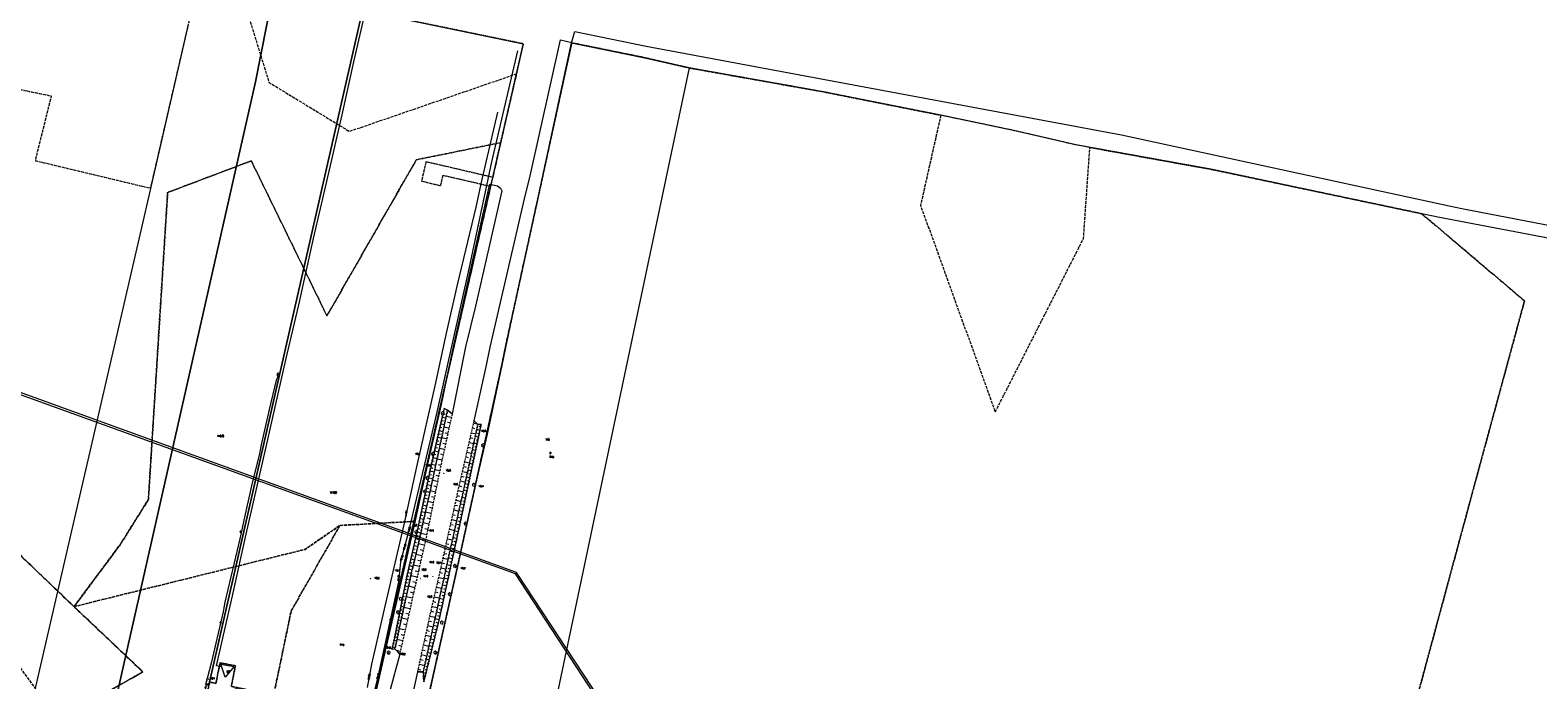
# Model space of a CAD drawing. Header units: metres. Extents: x 6434458 to 6462360, y 5631591 to 5655284.
# Tile 26 of 34: x 6443435 to 6444198, y 5639235 to 5639563. Entities that reach past the tile are written whole.
import ezdxf
from ezdxf.enums import TextEntityAlignment as Align

# ---------------------------------------------------------------- set-up
doc = ezdxf.new("R2010")
doc.units = ezdxf.units.M
doc.set_wipeout_variables(frame=1)
for name, pattern in [('L_0_02', [0]), ('L_0_03', [1, 0.5, -0.5]), ('L_0_04', [1.5, 1, -0.5]), ('L_0_06', [2, 1.5, -0.5])]:
    doc.linetypes.add(name, pattern=pattern)
doc.layers.get('0').update_dxf_attribs({"linetype": 'CONTINUOUS', "lineweight": 18})
for name, color, linetype, lineweight in [('EGB_DzialkaEwidencyjna', 7, 'L_0_02', 18), ('EGB_KonturKlasyfikacyjny', 96, 'L_0_06', 18), ('EGB_KonturUzytkuGruntowego', 96, 'L_0_03', 18), ('EGB_PunktGraniczny', 7, 'CONTINUOUS', 18), ('GES_PrzewodElektroenergetyczny', 1, 'CONTINUOUS', 18), ('GES_PrzewodTelekomunikacyjny', 30, 'CONTINUOUS', 18), ('GES_PrzewodWodociagowy', 5, 'CONTINUOUS', 18), ('GES_Rzedna', 7, 'CONTINUOUS', 18), ('GES_UrzadzeniaSiecTelekomunikacyjna', 7, 'CONTINUOUS', 18), ('KR_ObiektKarto', 7, 'CONTINUOUS', 18), ('OT_Komunikacja', 7, 'CONTINUOUS', 18), ('OT_Rzedna', 7, 'CONTINUOUS', 18), ('OT_Skarpa', 7, 'CONTINUOUS', 18), ('OT_ZagospodarowanieTerenu_P', 7, 'CONTINUOUS', 18)]:
    doc.layers.add(name, color=color, linetype=linetype, lineweight=lineweight)
doc.styles.get("Standard").update_dxf_attribs({"font": 'simplex.shx'})

# ---------------------------------------------------------------- blocks, each defined once
blk = doc.blocks.new('L_0_02_2')
at = {"color": 0}
blk.add_point((0, 0), dxfattribs=at)
blk = doc.blocks.new('L_0_02_1')
at = {"color": 0}
blk.add_point((0, 0), dxfattribs=at)
blk = doc.blocks.new('EGPG_N')
at = {"color": 0, "linetype": 'Continuous', "lineweight": 13}
blk.add_wipeout([(0, -0.5), (0.2, -0.4), (0.4, -0.2), (0.5, 0), (0.4, 0.2), (0.2, 0.4), (0, 0.5), (-0.2, 0.4), (-0.4, 0.2), (-0.5, 0), (-0.4, -0.2), (-0.2, -0.4)], dxfattribs=at)
at = {"linetype": 'Continuous', "lineweight": 13}
blk.add_hatch(color=0, dxfattribs=at).paths.add_polyline_path([(0, -0.1, 1), (0, 0.1, 1)])
at = {"color": 0, "linetype": 'Continuous', "lineweight": 13}
blk.add_circle((0, 0), 0.1, dxfattribs=at)
blk = doc.blocks.new('OTRN')
at = {"linetype": 'Continuous', "lineweight": 13}
blk.add_hatch(color=0, dxfattribs=at).paths.add_polyline_path([(0, -0.1, 1), (0, 0.1, 1)])
at = {"color": 0, "linetype": 'Continuous', "lineweight": 13}
blk.add_circle((0, 0), 0.0906, dxfattribs=at)
blk = doc.blocks.new('OTZL')
at = {"color": 0, "linetype": 'Continuous', "lineweight": 13}
blk.add_wipeout([(0, -1.5), (0.8, -1.3), (1.3, -0.8), (1.5, 0), (1.3, 0.8), (0.8, 1.3), (0, 1.5), (-0.8, 1.3), (-1.3, 0.8), (-1.5, 0), (-1.3, -0.8), (-0.8, -1.3)], dxfattribs=at)
at = {"linetype": 'Continuous', "lineweight": 18}
blk.add_hatch(color=0, dxfattribs=at).paths.add_polyline_path([(0, -0.1, 1), (0, 0.1, 1)])
at = {"color": 0, "linetype": 'Continuous', "lineweight": 18}
blk.add_circle((0, 0), 0.0721, dxfattribs=at)
for centre, radius, start, end in [((-0.8, 0.2), 0.7, 101.6336, 222.6141), ((0, 0.8), 0.68, 29.5388, 149.6209), ((0.8, 0.2), 0.7, 318.5035, 78.3664), ((-0.5, -0.6), 0.7, 175.1009, 291.5014), ((0.5, -0.7), 0.7, 249.444, 4.8991)]:
    blk.add_arc(centre, radius, start, end, dxfattribs=at)

msp = doc.modelspace()

# ---------------------------------------------------------------- linework, layer by layer
at = {"layer": 'EGB_DzialkaEwidencyjna', "linetype": 'CONTINUOUS', "lineweight": 18}
for p, q in [((6443549.42, 5639537.26), (6443557.87, 5639580.21)), ((6443557.87, 5639580.21), (6443549.42, 5639537.26)), ((6443603.59, 5639573.28), (6443526.25, 5639233.58)), ((6443526.25, 5639233.58), (6443603.59, 5639573.28)), ((6443603.59, 5639573.28), (6443684.92, 5639556.48)), ((6443492.55, 5639466.41), (6443515.53, 5639566.18)), ((6443709.38, 5639556.92), (6443710.92, 5639562.58)), ((6443710.92, 5639562.58), (6443747.1, 5639555.21)), ((6443684.92, 5639556.48), (6443607.21, 5639217.43)), ((6443694.12, 5639486.48), (6443709.38, 5639556.92)), ((6443745.61, 5639549.57), (6443709.38, 5639556.92)), ((6443709.38, 5639556.92), (6443745.61, 5639549.57)), ((6443747.1, 5639555.21), (6443987.5, 5639510.41)), ((6443768.85, 5639544.2), (6443745.61, 5639549.57)), ((6443745.61, 5639549.57), (6443768.85, 5639544.2)), ((6443768.85, 5639544.2), (6443695.61, 5639197.41)), ((6443836.58, 5639532.15), (6443768.85, 5639544.2)), ((6443443.53, 5639068.54), (6443549.42, 5639537.26)), ((6443549.42, 5639537.26), (6443443.53, 5639068.54)), ((6443896.09, 5639520.29), (6443836.58, 5639532.15)), ((6443933.6, 5639512.48), (6443896.09, 5639520.29)), ((6443964.46, 5639505.29), (6443933.6, 5639512.48)), ((6443987.5, 5639510.41), (6444153.28, 5639474.48)), ((6444033.62, 5639492.79), (6443964.46, 5639505.29)), ((6444091.35, 5639480.6), (6444033.62, 5639492.79)), ((6443675.84, 5639402.82), (6443694.12, 5639486.48)), ((6444139.41, 5639470.49), (6444091.35, 5639480.6)), ((6444148.29, 5639468.56), (6444139.41, 5639470.49)), ((6444153.28, 5639474.48), (6444159.65, 5639473.2)), ((6444159.65, 5639473.2), (6444286.61, 5639448.54)), ((6443410.35, 5639109.44), (6443492.55, 5639466.41)), ((6444363.5, 5639427.88), (6444148.29, 5639468.56)), ((6443674.05, 5639393.81), (6443675.84, 5639402.82)), ((6443651.47, 5639291.23), (6443674.05, 5639393.81)), ((6443633.41, 5639210.28), (6443651.47, 5639291.23))]:
    msp.add_line(p, q, dxfattribs=at)
at = {"layer": 'EGB_KonturKlasyfikacyjny', "color": 82, "linetype": 'L_0_06', "lineweight": 18, "flags": 128}
for points in [[(6443155.76, 5639468.7), (6443158.57, 5639479.55), (6443166.75, 5639498.79), (6443212.99, 5639622.38), (6443251.23, 5639624.71), (6443322.18, 5639619.21), (6443396.17, 5639606.27), (6443381.94, 5639547.52), (6443342.83, 5639576.73), (6443330.91, 5639554.47), (6443308.06, 5639580.81), (6443278.03, 5639576.17), (6443294.56, 5639494.39), (6443316.45, 5639486.73), (6443355.33, 5639437.57), (6443358.21, 5639449.48), (6443418.16, 5639474.52), (6443374.39, 5639516.33), (6443381.07, 5639543.89), (6443423.1, 5639534.82), (6443446.14, 5639530.07), (6443437.97, 5639497.36), (6443496.46, 5639483.39), (6443515.53, 5639566.18), (6443520.56, 5639588.01), (6443541.91, 5639583.55), (6443556.25, 5639536.9), (6443596.94, 5639512.15), (6443681.42, 5639541.22), (6443673.45, 5639506.42), (6443630.79, 5639497.77), (6443585.59, 5639418.82), (6443547.32, 5639497.21), (6443505, 5639481.23), (6443495.26, 5639325.9), (6443480.98, 5639303.08), (6443457.64, 5639271.76), (6443449.52, 5639279.53), (6443413.83, 5639313.67), (6443395.17, 5639325.98), (6443345.01, 5639359.05), (6443333.47, 5639358.62), (6443308.27, 5639352.86), (6443285.58, 5639367.22), (6443268.79, 5639438.73), (6443250.65, 5639427.55), (6443247.67, 5639366.15), (6443209.51, 5639357.03), (6443188.27, 5639383.21), (6443136.74, 5639446.74)], [(6443651.47, 5639291.23), (6443674.05, 5639393.81), (6443675.84, 5639402.82), (6443694.12, 5639486.48), (6443709.38, 5639556.92), (6443745.61, 5639549.57), (6443768.85, 5639544.2), (6443836.58, 5639532.15), (6443896.09, 5639520.29), (6443885.86, 5639474.71), (6443923.67, 5639370.23), (6443968.31, 5639457.97), (6443971.5, 5639504.02), (6444033.62, 5639492.79), (6444091.35, 5639480.6), (6444139.41, 5639470.49), (6444191.36, 5639426.45), (6444166.46, 5639334.82), (6444103.72, 5639102.69), (6444050.84, 5639116.37), (6443950.09, 5639219.67), (6443876.24, 5639202.94), (6443819.5, 5639229.55), (6443759.25, 5639184.05), (6443695.61, 5639197.41), (6443686.99, 5639199.17), (6443633.41, 5639210.28)], [(6443480.98, 5639303.08), (6443495.26, 5639325.9), (6443505, 5639481.23), (6443547.32, 5639497.21), (6443585.59, 5639418.82), (6443630.79, 5639497.77), (6443673.45, 5639506.42), (6443669.43, 5639488.88), (6443635.68, 5639496.73), (6443633.4, 5639487.02), (6443643.12, 5639484.69), (6443644.34, 5639489.98), (6443668.4, 5639484.38), (6443629.54, 5639314.88), (6443592.19, 5639312.84), (6443574.53, 5639300.73), (6443457.64, 5639271.76)], [(6443247.67, 5639366.15), (6443250.65, 5639427.55), (6443268.79, 5639438.73), (6443285.58, 5639367.22), (6443308.27, 5639352.86), (6443333.47, 5639358.62), (6443345.01, 5639359.05), (6443395.17, 5639325.98), (6443413.83, 5639313.67), (6443449.52, 5639279.53), (6443457.64, 5639271.76), (6443492.5, 5639238.73), (6443455.26, 5639217.91), (6443477.91, 5639170.16), (6443487.74, 5639119.92), (6443441.35, 5639071.23), (6443425.94, 5639109.57), (6443455.27, 5639142.06), (6443438.21, 5639230.44), (6443388.1, 5639297.69), (6443383.15, 5639304.33), (6443305.89, 5639292.12), (6443277.73, 5639304.28), (6443263.89, 5639289.72), (6443248.66, 5639308.77), (6443209.51, 5639357.03)], [(6443492.5, 5639238.73), (6443457.64, 5639271.76), (6443574.53, 5639300.73), (6443592.19, 5639312.84), (6443567.48, 5639269.57), (6443558.67, 5639227.11), (6443537.23, 5639231.39), (6443539.31, 5639241.83), (6443531.47, 5639243.32), (6443529.4, 5639232.95), (6443526.25, 5639233.58), (6443524.41, 5639225.69), (6443513.41, 5639176.13), (6443499.2, 5639112.16), (6443487.74, 5639119.92), (6443477.91, 5639170.16), (6443455.26, 5639217.91)], [(6443567.48, 5639269.57), (6443592.19, 5639312.84), (6443629.54, 5639314.88), (6443607.21, 5639217.43), (6443577.73, 5639223.31), (6443558.67, 5639227.11)]]:
    msp.add_lwpolyline(points, close=True, dxfattribs=at)
at = {"layer": 'EGB_KonturUzytkuGruntowego', "color": 96, "linetype": 'L_0_03', "lineweight": 18, "flags": 128}
for points in [[(6442990.6, 5639609.39), (6443068.1, 5639513.35), (6443129.24, 5639437.58), (6443184.52, 5639369.07), (6443197.1, 5639353.62), (6443245.04, 5639294.72), (6443255.84, 5639281.58), (6443303.6, 5639223.58), (6443353.99, 5639161.22), (6443407.38, 5639095.61), (6443411.6, 5639090.32), (6443440.33, 5639054.34), (6443476.41, 5639010.08), (6443474.2, 5639004.68), (6443470.05, 5638994.67), (6443538.24, 5638915.85), (6443541.29, 5638930), (6443544.55, 5638943.98), (6443590.05, 5639139.14), (6443591.51, 5639145.8), (6443607.21, 5639217.43), (6443629.54, 5639314.88), (6443668.4, 5639484.38), (6443669.43, 5639488.88), (6443673.45, 5639506.42), (6443681.42, 5639541.22), (6443684.92, 5639556.48), (6443603.59, 5639573.28), (6443557.87, 5639580.21), (6443541.91, 5639583.55), (6443520.56, 5639588.01), (6443508.07, 5639590.26), (6443475.6, 5639596.1), (6443466.84, 5639597.72), (6443453.16, 5639600.15), (6443448.95, 5639600.9), (6443448.02, 5639597.56), (6443438.9, 5639599.1), (6443396.17, 5639606.27), (6443322.18, 5639619.21), (6443251.23, 5639624.71), (6443212.99, 5639622.38), (6443134.18, 5639617.57), (6443098.93, 5639615.42)], [(6443155.76, 5639468.7), (6443158.57, 5639479.55), (6443166.75, 5639498.79), (6443212.99, 5639622.38), (6443251.23, 5639624.71), (6443322.18, 5639619.21), (6443396.17, 5639606.27), (6443381.94, 5639547.52), (6443342.83, 5639576.73), (6443330.91, 5639554.47), (6443308.06, 5639580.81), (6443278.03, 5639576.17), (6443294.56, 5639494.39), (6443316.45, 5639486.73), (6443355.33, 5639437.57), (6443358.21, 5639449.48), (6443418.16, 5639474.52), (6443374.39, 5639516.33), (6443381.07, 5639543.89), (6443423.1, 5639534.82), (6443446.14, 5639530.07), (6443437.97, 5639497.36), (6443496.46, 5639483.39), (6443515.53, 5639566.18), (6443520.56, 5639588.01), (6443541.91, 5639583.55), (6443557.87, 5639580.21), (6443603.59, 5639573.28), (6443684.92, 5639556.48), (6443681.42, 5639541.22), (6443673.45, 5639506.42), (6443669.43, 5639488.88), (6443635.68, 5639496.73), (6443633.4, 5639487.02), (6443643.12, 5639484.69), (6443644.34, 5639489.98), (6443668.4, 5639484.38), (6443629.54, 5639314.88), (6443607.21, 5639217.43), (6443577.73, 5639223.31), (6443558.67, 5639227.11), (6443537.23, 5639231.39), (6443539.31, 5639241.83), (6443531.47, 5639243.32), (6443529.4, 5639232.95), (6443526.25, 5639233.58), (6443524.41, 5639225.69), (6443513.41, 5639176.13), (6443499.2, 5639112.16), (6443487.74, 5639119.92), (6443477.91, 5639170.16), (6443455.26, 5639217.91), (6443492.5, 5639238.73), (6443457.64, 5639271.76), (6443449.52, 5639279.53), (6443413.83, 5639313.67), (6443395.17, 5639325.98), (6443345.01, 5639359.05), (6443333.47, 5639358.62), (6443308.27, 5639352.86), (6443285.58, 5639367.22), (6443268.79, 5639438.73), (6443250.65, 5639427.55), (6443247.67, 5639366.15), (6443209.51, 5639357.03), (6443188.27, 5639383.21), (6443136.74, 5639446.74)], [(6443633.41, 5639210.28), (6443686.99, 5639199.17), (6443695.61, 5639197.41), (6443759.25, 5639184.05), (6443817.74, 5639171.24), (6443858.91, 5639161.11), (6443883.98, 5639157), (6443952.87, 5639141.2), (6444015.49, 5639125.51), (6444050.84, 5639116.37), (6444103.72, 5639102.69), (6444166.46, 5639334.82), (6444191.36, 5639426.45), (6444139.41, 5639470.49), (6444091.35, 5639480.6), (6444033.62, 5639492.79), (6443971.5, 5639504.02), (6443964.46, 5639505.29), (6443933.6, 5639512.48), (6443896.09, 5639520.29), (6443836.58, 5639532.15), (6443768.85, 5639544.2), (6443745.61, 5639549.57), (6443709.38, 5639556.92), (6443694.12, 5639486.48), (6443675.84, 5639402.82), (6443674.05, 5639393.81), (6443651.47, 5639291.23)], [(6443651.47, 5639291.23), (6443674.05, 5639393.81), (6443675.84, 5639402.82), (6443694.12, 5639486.48), (6443709.38, 5639556.92), (6443745.61, 5639549.57), (6443768.85, 5639544.2), (6443836.58, 5639532.15), (6443896.09, 5639520.29), (6443885.86, 5639474.71), (6443923.67, 5639370.23), (6443968.31, 5639457.97), (6443971.5, 5639504.02), (6444033.62, 5639492.79), (6444091.35, 5639480.6), (6444139.41, 5639470.49), (6444191.36, 5639426.45), (6444166.46, 5639334.82), (6444103.72, 5639102.69), (6444050.84, 5639116.37), (6443950.09, 5639219.67), (6443876.24, 5639202.94), (6443819.5, 5639229.55), (6443759.25, 5639184.05), (6443695.61, 5639197.41), (6443686.99, 5639199.17), (6443633.41, 5639210.28)], [(6443247.67, 5639366.15), (6443250.65, 5639427.55), (6443268.79, 5639438.73), (6443285.58, 5639367.22), (6443308.27, 5639352.86), (6443333.47, 5639358.62), (6443345.01, 5639359.05), (6443395.17, 5639325.98), (6443413.83, 5639313.67), (6443449.52, 5639279.53), (6443457.64, 5639271.76), (6443492.5, 5639238.73), (6443455.26, 5639217.91), (6443477.91, 5639170.16), (6443487.74, 5639119.92), (6443441.35, 5639071.23), (6443425.94, 5639109.57), (6443455.27, 5639142.06), (6443438.21, 5639230.44), (6443388.1, 5639297.69), (6443383.15, 5639304.33), (6443305.89, 5639292.12), (6443277.73, 5639304.28), (6443263.89, 5639289.72), (6443248.66, 5639308.77), (6443209.51, 5639357.03)], [(6443499.2, 5639112.16), (6443513.41, 5639176.13), (6443524.41, 5639225.69), (6443526.25, 5639233.58), (6443529.4, 5639232.95), (6443531.47, 5639243.32), (6443539.31, 5639241.83), (6443537.23, 5639231.39), (6443558.67, 5639227.11), (6443577.73, 5639223.31), (6443607.21, 5639217.43), (6443591.51, 5639145.8), (6443558.05, 5639154.98), (6443550.42, 5639157.8), (6443521, 5639035.09), (6443483.97, 5639043.58)]]:
    msp.add_lwpolyline(points, close=True, dxfattribs=at)
at = {"layer": 'EGB_PunktGraniczny'}
msp.add_point((6443651.47, 5639291.23), dxfattribs=at)
at = {"layer": 'GES_PrzewodElektroenergetyczny', "lineweight": 18}
for p, q in [((6443680.893, 5639288.277), (6443281.301, 5639432.943)), ((6443681.547, 5639289.103), (6443281.879, 5639433.797)), ((6443901.872, 5638951.626), (6443680.893, 5639288.277)), ((6443902.708, 5638952.174), (6443681.547, 5639289.103))]:
    msp.add_line(p, q, dxfattribs=at)
at = {"layer": 'GES_PrzewodElektroenergetyczny', "color": 1, "linetype": 'Continuous', "lineweight": 18, "flags": 128}
for points in [[(6443532.36, 5639241.39), (6443529.68, 5639241.85), (6443537.74, 5639277.18), (6443545.12, 5639309.9), (6443554.5, 5639351.13), (6443564.78, 5639396.56), (6443571.4, 5639424.4), (6443578.8, 5639458), (6443585.8, 5639488.3), (6443593.3, 5639520.5), (6443599.2, 5639547.3), (6443604.86, 5639572.11), (6443603.56, 5639573.15), (6443604.09, 5639573.07)], [(6443561.14, 5639389.81), (6443560.98, 5639389.81), (6443560.82, 5639389.78), (6443560.67, 5639389.7), (6443560.54, 5639389.6), (6443560.44, 5639389.47), (6443560.37, 5639389.32), (6443560.34, 5639389.16), (6443560.34, 5639388.99), (6443560.39, 5639388.84), (6443560.46, 5639388.69), (6443560.57, 5639388.57), (6443560.71, 5639388.47), (6443560.86, 5639388.41), (6443560.98, 5639388.39), (6443561.1, 5639388.39), (6443561.22, 5639388.43), (6443561.32, 5639388.49), (6443561.41, 5639388.58), (6443561.47, 5639388.69), (6443561.5, 5639388.81), (6443561.5, 5639388.93), (6443561.47, 5639389.05), (6443561.41, 5639389.15), (6443561.32, 5639389.24), (6443561.22, 5639389.31), (6443561.1, 5639389.34), (6443560.98, 5639389.35), (6443560.85, 5639389.38), (6443560.72, 5639389.37), (6443560.59, 5639389.33), (6443560.48, 5639389.25), (6443560.39, 5639389.15), (6443560.34, 5639389.02), (6443560.32, 5639388.89), (6443560.34, 5639388.76), (6443560.4, 5639388.63), (6443560.49, 5639388.53), (6443560.6, 5639388.46), (6443560.73, 5639388.42), (6443560.86, 5639388.41), (6443559.96, 5639386.36), (6443556.43, 5639371.54), (6443552.31, 5639353.6), (6443552.3, 5639353.61), (6443551.45, 5639349.29), (6443547.49, 5639332.84), (6443543.54, 5639315.46), (6443542.49, 5639310.53), (6443541.52, 5639306.06), (6443538.52, 5639293.26), (6443534, 5639274.07), (6443533.48, 5639271.2), (6443533.07, 5639269.22), (6443527.08, 5639243.25), (6443525, 5639235.37)], [(6443524.15, 5639229.26), (6443524.7, 5639232.2), (6443525.93, 5639231.99), (6443524.43, 5639232.83), (6443525, 5639235.37)]]:
    msp.add_lwpolyline(points, dxfattribs=at)
at = {"layer": 'GES_PrzewodTelekomunikacyjny', "color": 30, "linetype": 'Continuous', "lineweight": 18, "flags": 128}
msp.add_lwpolyline([(6443681.98, 5639552.89), (6443668.78, 5639496.72), (6443657.39, 5639442.62), (6443641.14, 5639370.09), (6443626.67, 5639309.06), (6443622.79, 5639294.48), (6443621.74, 5639284.37), (6443610.94, 5639234.67), (6443606.4, 5639216.83), (6443570.11, 5639224.91), (6443539.13, 5639230.19), (6443527.94, 5639197.56), (6443534.37, 5639195.99)], dxfattribs=at)
at = {"layer": 'GES_PrzewodWodociagowy', "color": 5, "linetype": 'Continuous', "lineweight": 18, "flags": 128}
msp.add_lwpolyline([(6443671.78, 5639521.89), (6443663.71, 5639487.11), (6443660.91, 5639473.74), (6443651.47, 5639434.59), (6443645.9, 5639410.1), (6443640.1, 5639383.37), (6443631.22, 5639343.97), (6443624.41, 5639313.31), (6443615.02, 5639272.72), (6443608.07, 5639242.6), (6443605.92, 5639230.91)], dxfattribs=at)
at = {"layer": 'GES_UrzadzeniaSiecTelekomunikacyjna', "color": 7, "linetype": 'Continuous', "lineweight": 18, "flags": 128}
msp.add_lwpolyline([(6443538.72, 5639241.43), (6443534.15, 5639236.13), (6443531.86, 5639242.74)], close=True, dxfattribs=at)
at = {"layer": 'KR_ObiektKarto', "linetype": 'Continuous', "lineweight": 18, "flags": 128}
for points in [[(6443643.181, 5639364.259), (6443645.028, 5639363.83)], [(6443643.577, 5639365.963), (6443644.486, 5639365.752)], [(6443643.972, 5639367.668), (6443645.764, 5639367.253)], [(6443644.367, 5639369.373), (6443645.249, 5639369.168)], [(6443648.495, 5639367.363), (6443645.909, 5639367.928)], [(6443647.908, 5639364.676), (6443646.619, 5639364.958)], [(6443659.762, 5639364.561), (6443661.561, 5639364.151)], [(6443641.205, 5639355.735), (6443642.196, 5639355.505)], [(6443641.6, 5639357.439), (6443643.555, 5639356.986)], [(6443641.995, 5639359.144), (6443642.959, 5639358.921)], [(6443642.391, 5639360.849), (6443644.291, 5639360.408)], [(6443642.786, 5639362.554), (6443643.723, 5639362.337)], [(6443646.146, 5639356.616), (6443643.596, 5639357.174)], [(6443647.321, 5639361.989), (6443644.752, 5639362.551)], [(6443646.734, 5639359.303), (6443645.454, 5639359.583)], [(6443658.095, 5639357.249), (6443659.226, 5639356.991)], [(6443658.651, 5639359.686), (6443660.883, 5639359.177)], [(6443659.206, 5639362.124), (6443660.308, 5639361.873)], [(6443662.263, 5639357.498), (6443660.599, 5639357.854)], [(6443661.897, 5639355.787), (6443661.064, 5639355.965)], [(6443662.996, 5639360.92), (6443661.335, 5639361.276)], [(6443662.63, 5639359.209), (6443661.798, 5639359.387)], [(6443663.363, 5639362.631), (6443662.533, 5639362.809)], [(6443639.624, 5639348.916), (6443640.669, 5639348.673)], [(6443640.019, 5639350.62), (6443642.083, 5639350.142)], [(6443640.414, 5639352.325), (6443641.433, 5639352.089)], [(6443640.81, 5639354.03), (6443642.819, 5639353.564)], [(6443644.972, 5639351.243), (6443642.439, 5639351.797)], [(6443644.385, 5639348.557), (6443643.123, 5639348.832)], [(6443645.559, 5639353.93), (6443644.288, 5639354.208)], [(6443656.428, 5639349.937), (6443658.78, 5639349.4)], [(6443656.983, 5639352.374), (6443658.145, 5639352.109)], [(6443657.539, 5639354.811), (6443659.832, 5639354.289)], [(6443660.797, 5639350.653), (6443659.127, 5639351.011)], [(6443660.431, 5639348.942), (6443659.595, 5639349.121)], [(6443661.53, 5639354.075), (6443659.863, 5639354.433)], [(6443661.164, 5639352.364), (6443660.329, 5639352.543)], [(6443637.704, 5639340.379), (6443639.884, 5639339.921)], [(6443638.064, 5639342.092), (6443639.158, 5639341.862)], [(6443638.438, 5639343.801), (6443640.61, 5639343.297)], [(6443638.833, 5639345.506), (6443639.906, 5639345.257)], [(6443639.229, 5639347.211), (6443641.347, 5639346.72)], [(6443642.638, 5639340.494), (6443640.117, 5639341.004)], [(6443643.797, 5639345.87), (6443641.282, 5639346.42)], [(6443643.21, 5639343.183), (6443641.957, 5639343.457)], [(6443654.205, 5639340.187), (6443656.674, 5639339.624)], [(6443654.76, 5639342.624), (6443655.981, 5639342.346)], [(6443655.316, 5639345.062), (6443657.728, 5639344.512)], [(6443655.872, 5639347.499), (6443657.063, 5639347.228)], [(6443658.598, 5639340.386), (6443656.918, 5639340.746)], [(6443659.331, 5639343.808), (6443657.654, 5639344.167)], [(6443658.964, 5639342.097), (6443658.125, 5639342.277)], [(6443660.064, 5639347.231), (6443658.39, 5639347.589)], [(6443659.697, 5639345.52), (6443658.86, 5639345.699)], [(6443636.264, 5639333.529), (6443638.412, 5639333.077)], [(6443636.624, 5639335.241), (6443637.702, 5639335.015)], [(6443636.984, 5639336.954), (6443639.148, 5639336.499)], [(6443637.344, 5639338.667), (6443638.43, 5639338.438)], [(6443641.547, 5639335.103), (6443638.96, 5639335.627)], [(6443641.001, 5639332.408), (6443639.691, 5639332.673)], [(6443642.092, 5639337.798), (6443640.816, 5639338.057)], [(6443652.538, 5639332.874), (6443653.791, 5639332.594)], [(6443653.093, 5639335.312), (6443655.585, 5639334.744)], [(6443653.649, 5639337.749), (6443654.889, 5639337.467)], [(6443657.132, 5639333.541), (6443655.4, 5639333.912)], [(6443657.865, 5639336.964), (6443656.162, 5639337.328)], [(6443657.498, 5639335.252), (6443656.64, 5639335.436)], [(6443658.231, 5639338.675), (6443657.387, 5639338.856)], [(6443634.464, 5639324.966), (6443635.491, 5639324.75)], [(6443634.824, 5639326.679), (6443636.9, 5639326.242)], [(6443635.184, 5639328.391), (6443636.233, 5639328.171)], [(6443635.544, 5639330.104), (6443637.664, 5639329.658)], [(6443635.904, 5639331.816), (6443636.974, 5639331.591)], [(6443640.455, 5639329.712), (6443637.797, 5639330.251)], [(6443639.909, 5639327.017), (6443638.553, 5639327.292)], [(6443650.9, 5639325.555), (6443653.411, 5639324.994)], [(6443651.446, 5639327.995), (6443652.701, 5639327.714)], [(6443651.992, 5639330.435), (6443654.499, 5639329.874)], [(6443655.666, 5639326.696), (6443653.876, 5639327.08)], [(6443655.299, 5639324.985), (6443654.397, 5639325.178)], [(6443656.399, 5639330.119), (6443654.638, 5639330.496)], [(6443656.032, 5639328.408), (6443655.145, 5639328.598)], [(6443656.765, 5639331.83), (6443655.892, 5639332.017)], [(6443633.024, 5639318.116), (6443634.007, 5639317.909)], [(6443633.384, 5639319.828), (6443635.371, 5639319.411)], [(6443633.744, 5639321.541), (6443634.749, 5639321.33)], [(6443634.104, 5639323.253), (6443636.135, 5639322.826)], [(6443638.272, 5639318.931), (6443635.394, 5639319.514)], [(6443639.363, 5639324.322), (6443636.595, 5639324.882)], [(6443638.817, 5639321.627), (6443637.406, 5639321.912)], [(6443649.263, 5639318.236), (6443650.521, 5639317.955)], [(6443649.809, 5639320.676), (6443652.322, 5639320.114)], [(6443650.355, 5639323.116), (6443651.611, 5639322.835)], [(6443654.2, 5639319.852), (6443652.352, 5639320.247)], [(6443653.833, 5639318.141), (6443652.902, 5639318.34)], [(6443654.933, 5639323.274), (6443653.114, 5639323.664)], [(6443654.566, 5639321.563), (6443653.65, 5639321.759)], [(6443631.565, 5639311.27), (6443632.509, 5639311.053)], [(6443631.945, 5639312.978), (6443633.842, 5639312.579)], [(6443632.305, 5639314.69), (6443633.264, 5639314.489)], [(6443632.665, 5639316.403), (6443634.607, 5639315.995)], [(6443637.18, 5639313.541), (6443634.193, 5639314.146)], [(6443636.634, 5639310.845), (6443635.113, 5639311.154)], [(6443637.726, 5639316.236), (6443636.26, 5639316.533)], [(6443647.626, 5639310.917), (6443650.146, 5639310.353)], [(6443648.172, 5639313.357), (6443649.431, 5639313.075)], [(6443648.717, 5639315.796), (6443651.234, 5639315.234)], [(6443652.001, 5639309.585), (6443650.066, 5639309.999)], [(6443652.734, 5639313.007), (6443650.828, 5639313.415)], [(6443652.367, 5639311.296), (6443651.407, 5639311.501)], [(6443653.467, 5639316.429), (6443651.59, 5639316.831)], [(6443653.1, 5639314.718), (6443652.155, 5639314.921)], [(6443629.606, 5639302.742), (6443631.541, 5639302.297)], [(6443629.998, 5639304.447), (6443630.961, 5639304.226)], [(6443630.39, 5639306.153), (6443632.306, 5639305.713)], [(6443630.782, 5639307.858), (6443631.735, 5639307.639)], [(6443631.174, 5639309.564), (6443633.07, 5639309.128)], [(6443634.842, 5639302.793), (6443631.804, 5639303.471)], [(6443636.042, 5639308.16), (6443633.005, 5639308.839)], [(6443635.442, 5639305.476), (6443633.923, 5639305.816)], [(6443645.989, 5639303.598), (6443647.251, 5639303.316)], [(6443646.535, 5639306.038), (6443649.057, 5639305.473)], [(6443647.08, 5639308.477), (6443648.341, 5639308.195)], [(6443650.517, 5639302.744), (6443648.544, 5639303.173)], [(6443651.262, 5639306.163), (6443649.306, 5639306.59)], [(6443650.89, 5639304.453), (6443649.907, 5639304.667)], [(6443651.634, 5639307.873), (6443650.66, 5639308.082)], [(6443628.038, 5639295.92), (6443629.955, 5639295.479)], [(6443628.43, 5639297.625), (6443629.402, 5639297.402)], [(6443628.822, 5639299.331), (6443630.777, 5639298.881)], [(6443629.214, 5639301.036), (6443630.187, 5639300.813)], [(6443633.642, 5639297.425), (6443630.603, 5639298.104)], [(6443633.043, 5639294.741), (6443631.493, 5639295.087)], [(6443634.242, 5639300.109), (6443632.723, 5639300.448)], [(6443644.352, 5639296.279), (6443646.88, 5639295.713)], [(6443644.897, 5639298.718), (6443646.161, 5639298.436)], [(6443645.443, 5639301.158), (6443647.969, 5639300.593)], [(6443649.027, 5639295.904), (6443647.02, 5639296.341)], [(6443648.655, 5639294.194), (6443647.647, 5639294.414)], [(6443649.772, 5639299.324), (6443647.782, 5639299.757)], [(6443649.4, 5639297.614), (6443648.4, 5639297.832)], [(6443650.145, 5639301.034), (6443649.154, 5639301.25)], [(6443626.09, 5639287.389), (6443627.016, 5639287.204)], [(6443626.47, 5639289.097), (6443628.307, 5639288.675)], [(6443626.862, 5639290.803), (6443627.779, 5639290.592)], [(6443627.254, 5639292.509), (6443629.116, 5639292.081)], [(6443627.646, 5639294.214), (6443628.591, 5639293.997)], [(6443631.23, 5639286.693), (6443628.031, 5639287.42)], [(6443632.443, 5639292.057), (6443629.285, 5639292.763)], [(6443631.84, 5639289.374), (6443630.234, 5639289.739)], [(6443642.682, 5639288.967), (6443643.968, 5639288.669)], [(6443643.245, 5639291.403), (6443645.794, 5639290.813)], [(6443643.806, 5639293.839), (6443645.071, 5639293.556)], [(6443647.537, 5639289.064), (6443645.505, 5639289.507)], [(6443647.165, 5639287.355), (6443646.146, 5639287.576)], [(6443648.282, 5639292.484), (6443646.26, 5639292.925)], [(6443647.91, 5639290.774), (6443646.896, 5639290.995)], [(6443624.718, 5639280.525), (6443625.579, 5639280.353)], [(6443625.061, 5639282.241), (6443626.815, 5639281.891)], [(6443625.404, 5639283.957), (6443626.298, 5639283.779)], [(6443625.747, 5639285.673), (6443627.567, 5639285.31)], [(6443630.011, 5639281.33), (6443626.85, 5639282.048)], [(6443630.62, 5639284.011), (6443629.03, 5639284.373)], [(6443640.427, 5639279.225), (6443641.763, 5639278.915)], [(6443640.991, 5639281.66), (6443643.638, 5639281.048)], [(6443641.554, 5639284.096), (6443642.866, 5639283.792)], [(6443642.118, 5639286.531), (6443644.716, 5639285.93)], [(6443645.302, 5639278.805), (6443643.242, 5639279.254)], [(6443646.047, 5639282.225), (6443643.997, 5639282.672)], [(6443645.674, 5639280.515), (6443644.647, 5639280.739)], [(6443646.792, 5639285.645), (6443644.751, 5639286.089)], [(6443646.42, 5639283.935), (6443645.397, 5639284.158)], [(6443623.004, 5639271.945), (6443624.559, 5639271.634)], [(6443623.347, 5639273.661), (6443624.141, 5639273.502)], [(6443623.69, 5639275.377), (6443625.311, 5639275.053)], [(6443624.033, 5639277.093), (6443624.86, 5639276.928)], [(6443624.376, 5639278.809), (6443626.063, 5639278.472)], [(6443628.791, 5639275.967), (6443625.668, 5639276.677)], [(6443628.182, 5639273.285), (6443626.629, 5639273.638)], [(6443629.401, 5639278.648), (6443627.83, 5639279.005)], [(6443638.782, 5639271.907), (6443641.489, 5639271.312)], [(6443639.319, 5639274.349), (6443640.674, 5639274.051)], [(6443639.863, 5639276.789), (6443642.561, 5639276.165)], [(6443643.812, 5639271.966), (6443641.734, 5639272.418)], [(6443644.557, 5639275.385), (6443642.488, 5639275.836)], [(6443644.184, 5639273.675), (6443643.148, 5639273.901)], [(6443644.929, 5639277.095), (6443643.897, 5639277.32)], [(6443621.632, 5639265.08), (6443623.055, 5639264.796)], [(6443621.975, 5639266.796), (6443622.703, 5639266.651)], [(6443622.318, 5639268.513), (6443623.807, 5639268.215)], [(6443622.661, 5639270.229), (6443623.422, 5639270.077)], [(6443626.353, 5639265.24), (6443623.305, 5639265.933)], [(6443627.572, 5639270.603), (6443624.486, 5639271.305)], [(6443626.962, 5639267.922), (6443625.429, 5639268.27)], [(6443637.17, 5639264.583), (6443638.522, 5639264.285)], [(6443637.707, 5639267.024), (6443640.412, 5639266.429)], [(6443638.245, 5639269.466), (6443639.598, 5639269.168)], [(6443642.305, 5639265.13), (6443640.237, 5639265.638)], [(6443643.067, 5639268.546), (6443640.979, 5639269.001)], [(6443642.694, 5639266.836), (6443641.648, 5639267.064)], [(6443643.439, 5639270.256), (6443642.398, 5639270.483)], [(6443619.918, 5639256.5), (6443620.58, 5639256.368)], [(6443620.261, 5639258.216), (6443621.604, 5639257.948)], [(6443620.604, 5639259.932), (6443621.284, 5639259.796)], [(6443620.947, 5639261.648), (6443622.325, 5639261.373)], [(6443621.29, 5639263.364), (6443621.987, 5639263.225)], [(6443625.133, 5639259.877), (6443622.152, 5639260.555)], [(6443624.524, 5639257.196), (6443623.055, 5639257.529)], [(6443625.743, 5639262.559), (6443624.231, 5639262.902)], [(6443635.558, 5639257.258), (6443638.256, 5639256.664)], [(6443636.096, 5639259.699), (6443637.445, 5639259.402)], [(6443636.633, 5639262.141), (6443639.334, 5639261.547)], [(6443640.635, 5639258.332), (6443638.728, 5639258.801)], [(6443640.217, 5639256.633), (6443639.284, 5639256.862)], [(6443641.47, 5639261.731), (6443639.482, 5639262.219)], [(6443641.052, 5639260.031), (6443640.079, 5639260.271)], [(6443641.888, 5639263.43), (6443640.874, 5639263.68)], [(6443618.744, 5639251.383), (6443620.153, 5639251.059)], [(6443619.136, 5639253.088), (6443619.825, 5639252.93)], [(6443619.528, 5639254.794), (6443620.874, 5639254.484)], [(6443622.695, 5639249.151), (6443620.736, 5639249.596)], [(6443623.914, 5639254.514), (6443621.019, 5639255.172)], [(6443623.304, 5639251.832), (6443621.878, 5639252.157)], [(6443633.947, 5639249.933), (6443635.293, 5639249.637)], [(6443634.484, 5639252.375), (6443637.179, 5639251.782)], [(6443635.021, 5639254.816), (6443636.369, 5639254.52)], [(6443638.965, 5639251.534), (6443637.219, 5639251.963)], [(6443638.547, 5639249.835), (6443637.694, 5639250.044)], [(6443639.8, 5639254.933), (6443637.973, 5639255.382)], [(6443639.382, 5639253.234), (6443638.489, 5639253.453)], [(6443632.335, 5639242.608), (6443635.023, 5639242.017)], [(6443632.872, 5639245.05), (6443634.217, 5639244.754)], [(6443633.409, 5639247.491), (6443636.101, 5639246.899)], [(6443636.459, 5639241.338), (6443634.955, 5639241.707)], [(6443637.294, 5639244.736), (6443635.71, 5639245.126)], [(6443636.877, 5639243.037), (6443636.104, 5639243.227)], [(6443638.129, 5639248.135), (6443636.464, 5639248.544)], [(6443637.712, 5639246.436), (6443636.899, 5639246.636)], [(6443631.798, 5639240.167), (6443633.141, 5639239.871)], [(6443635.624, 5639237.939), (6443634.349, 5639238.252)], [(6443635.206, 5639236.239), (6443634.824, 5639236.333)], [(6443636.042, 5639239.638), (6443635.31, 5639239.818)]]:
    msp.add_lwpolyline(points, dxfattribs=at)
at = {"layer": 'OT_Komunikacja', "color": 7, "linetype": 'Continuous', "lineweight": 18, "flags": 128}
msp.add_lwpolyline([(6443686.01, 5639480.14), (6443688.02, 5639488.05), (6443703.71, 5639558.39), (6443709.45, 5639557.09), (6443694.19, 5639487.17), (6443680.21, 5639423.75), (6443675.83, 5639402.8), (6443674.01, 5639393.92), (6443666.58, 5639359.06), (6443660.6, 5639332.96), (6443651.53, 5639291.41), (6443637.74, 5639230.49), (6443633.33, 5639210.32), (6443625.86, 5639212.68), (6443631.51, 5639238.86), (6443634.32, 5639238.83), (6443634.58, 5639233.69), (6443642.46, 5639265.76), (6443651.61, 5639307.76), (6443663.63, 5639363.88), (6443661.88, 5639363.81), (6443660.04, 5639365.78), (6443666.1, 5639392.97), (6443668.13, 5639402.92)], close=True, dxfattribs=at)
msp.add_lwpolyline([(6443607.73, 5639216.94), (6443618.65, 5639264.01), (6443624.68, 5639290.35), (6443629.83, 5639312.94), (6443636.53, 5639343.2), (6443643.46, 5639374.04), (6443649.59, 5639403.21), (6443667.68, 5639484.14), (6443668, 5639485.51), (6443671.86, 5639484.61), (6443673.41, 5639483.47), (6443674.03, 5639482.01), (6443660.66, 5639423.76), (6443655.75, 5639403.12), (6443648.91, 5639369.26), (6443646.6, 5639371.14), (6443644.96, 5639371.93), (6443638.28, 5639343.12), (6443631.8, 5639312.29), (6443626.17, 5639287.79), (6443619.9, 5639256.41), (6443618.49, 5639250.28), (6443620.01, 5639250.38), (6443622.39, 5639247.81), (6443617.25, 5639228.52)], dxfattribs=at)
at = {"layer": 'OT_Skarpa', "color": 7, "linetype": 'L_0_04', "lineweight": 18, "flags": 128}
for points in [[(6443637.98, 5639331.07), (6443630.6, 5639298.09), (6443628.57, 5639289.87), (6443622.84, 5639263.82), (6443620.01, 5639250.38), (6443618.49, 5639250.28), (6443619.9, 5639256.41), (6443626.17, 5639287.79), (6443631.8, 5639312.29), (6443638.28, 5639343.12), (6443644.96, 5639371.93), (6443646.6, 5639371.14)], [(6443646.6, 5639371.14), (6443648.91, 5639369.26), (6443642.84, 5639341.49), (6443636.56, 5639310.48), (6443632.05, 5639290.3), (6443622.39, 5639247.81), (6443620.01, 5639250.38), (6443622.84, 5639263.82), (6443628.57, 5639289.87), (6443630.6, 5639298.09), (6443637.98, 5639331.07)], [(6443656.76, 5639340.01), (6443646.4, 5639293.56), (6443634.32, 5639238.83), (6443631.51, 5639238.86), (6443639.72, 5639276.17), (6443643.71, 5639293.41), (6443652.55, 5639332.93), (6443660.04, 5639365.78), (6443661.88, 5639363.81)], [(6443634.32, 5639238.83), (6443646.4, 5639293.56), (6443656.76, 5639340.01), (6443661.88, 5639363.81), (6443663.63, 5639363.88), (6443651.61, 5639307.76), (6443642.46, 5639265.76), (6443634.58, 5639233.69)], [(6443510.52, 5639161.73), (6443502.26, 5639123.24), (6443494.12, 5639085.79), (6443480.46, 5639023.92), (6443476.7, 5639026.13), (6443483.53, 5639047.94), (6443492.31, 5639086.34), (6443500.4, 5639123.96), (6443508.85, 5639162.09), (6443517.08, 5639199.29), (6443525.09, 5639235.34), (6443526.35, 5639234.93), (6443525.95, 5639233.47), (6443518.61, 5639199.31)]]:
    msp.add_lwpolyline(points, close=True, dxfattribs=at)

# ---------------------------------------------------------------- block references
at = {"layer": 'EGB_DzialkaEwidencyjna', "color": 7, "linetype": 'Continuous', "xscale": 0.5, "yscale": 0.5, "zscale": 0.5}
for name, rotation in [('L_0_02_2', 77.59), ('L_0_02_1', 257.42), ('L_0_02_2', 257.42), ('L_0_02_1', 77.59)]:
    msp.add_blockref(name, (6443651.47, 5639291.23), dxfattribs=dict(at, rotation=rotation))
at = {"layer": 'OT_Rzedna', "linetype": 'Continuous', "xscale": 0.5, "yscale": 0.5, "zscale": 0.5}
for p in [(6443648.91, 5639369.26), (6443663.63, 5639363.88), (6443630.59, 5639348.04), (6443638.28, 5639343.12), (6443644.65, 5639339.22), (6443652.55, 5639332.93), (6443660.6, 5639332.96), (6443631.8, 5639312.29), (6443636.56, 5639310.48), (6443624.68, 5639290.35), (6443632.05, 5639290.3), (6443639.17, 5639286.92), (6443643.71, 5639293.41), (6443607.67, 5639285.94), (6443632.82, 5639286.03), (6443639.72, 5639276.17), (6443618.49, 5639250.28), (6443622.39, 5639247.81), (6443526.31, 5639234.92)]:
    msp.add_blockref('OTRN', p, dxfattribs=at)

# ---------------------------------------------------------------- texts
at = {"layer": 'EGB_DzialkaEwidencyjna', "color": 7, "lineweight": 20, "width": 0.66}
for s, p in [('110/6', (6443530.05, 5639357.267)), ('115', (6443696.07, 5639355.497))]:
    msp.add_text(s, height=1, dxfattribs=at).set_placement(p, align=Align.BOTTOM_LEFT)
msp.add_text('111/2', height=1, dxfattribs=at).set_placement((6443587.06, 5639329.95), align=Align.TOP_LEFT)
at = {"layer": 'EGB_KonturKlasyfikacyjny', "color": 82, "lineweight": 20, "width": 0.66}
for p in [(6443698.17, 5639348.01), (6443592.07, 5639253.03)]:
    msp.add_text('RIIIa', height=1, dxfattribs=at).set_placement(p, align=Align.TOP_LEFT)
at = {"layer": 'EGB_KonturUzytkuGruntowego', "color": 96, "lineweight": 20, "width": 0.66}
msp.add_text('R', height=1, dxfattribs=at).set_placement((6443698.17, 5639348.577), align=Align.BOTTOM_LEFT)
at = {"layer": 'GES_PrzewodElektroenergetyczny', "color": 1, "lineweight": 15, "width": 0.66}
msp.add_text('eN', height=0.75, rotation=77.8, dxfattribs=at).set_placement((6443542.424, 5639309.067), align=Align.BOTTOM_LEFT)
msp.add_text('eN', height=0.75, rotation=77, dxfattribs=at).set_placement((6443531.68, 5639263.18), align=Align.MIDDLE_LEFT)
at = {"layer": 'GES_PrzewodWodociagowy', "color": 5, "lineweight": 15, "width": 0.66}
msp.add_text('wo160', height=0.75, rotation=77.5, dxfattribs=at).set_placement((6443625.35, 5639317.55), align=Align.MIDDLE_LEFT)
at = {"layer": 'GES_Rzedna', "color": 7, "lineweight": 15, "width": 0.66}
for s, rotation, p in [('151.00', 72.4, (6443625.038, 5639300.444)), ('151.13', 72.2, (6443623.498, 5639294.784)), ('151.32', 83.8, (6443622.309, 5639284.693)), ('151.43', 73.1, (6443611.549, 5639235.007))]:
    msp.add_text(s, height=0.75, rotation=rotation, dxfattribs=at).set_placement(p, align=Align.BOTTOM_LEFT)
msp.add_text('151.28', height=0.75, rotation=79.6, dxfattribs=at).set_placement((6443606.64, 5639234.83), align=Align.MIDDLE_LEFT)
at = {"layer": 'GES_UrzadzeniaSiecTelekomunikacyjna', "color": 7, "lineweight": 25, "width": 0.66}
msp.add_text('WT', height=1.25, dxfattribs=at).set_placement((6443534.83, 5639239.45), align=Align.TOP_LEFT)
at = {"layer": 'OT_Rzedna', "color": 7, "lineweight": 15, "width": 0.66}
for s, p in [('152.0', (6443663.72, 5639360)), ('152.4', (6443630.3, 5639348.42)), ('152.2', (6443635.54, 5639342.72)), ('152.8', (6443645.81, 5639340.09)), ('152.6', (6443649.43, 5639333.06)), ('153.0', (6443637.24, 5639309.63)), ('153.0', (6443637.43, 5639293.64)), ('152.4', (6443640.81, 5639293.43)), ('152.6', (6443620.14, 5639289.46)), ('152.6', (6443633.5, 5639289.9)), ('153.0', (6443634.38, 5639286.56)), ('152.6', (6443609.75, 5639285.64)), ('152.8', (6443636.41, 5639276.24)), ('153.2', (6443622.86, 5639247.19)), ('152.4', (6443526.35, 5639234.94))]:
    msp.add_text(s, height=0.75, dxfattribs=at).set_placement(p, align=Align.BOTTOM_LEFT)

# ---------------------------------------------------------------- next in the draw order: block references
at = {"layer": 'EGB_PunktGraniczny', "linetype": 'Continuous', "xscale": 0.5, "yscale": 0.5, "zscale": 0.5}
msp.add_blockref('EGPG_N', (6443651.47, 5639291.23), dxfattribs=at)
at = {"layer": 'OT_ZagospodarowanieTerenu_P', "color": 96, "linetype": 'Continuous', "xscale": 0.5, "yscale": 0.5, "zscale": 0.5}
for p in [(6443644.18, 5639369.56), (6443639.25, 5639348.95), (6443664.56, 5639353.36), (6443636.43, 5639336.85), (6443659.88, 5639333.38), (6443635.2, 5639330.05), (6443630.77, 5639309.54), (6443655.75, 5639313.74), (6443622.81, 5639275.75), (6443647.66, 5639278.08), (6443621.56, 5639268.96), (6443643.69, 5639263.71), (6443616.84, 5639248.53), (6443640.43, 5639248.56)]:
    msp.add_blockref('OTZL', p, dxfattribs=at)

# ---------------------------------------------------------------- next in the draw order: block references
at = {"layer": 'OT_Rzedna', "linetype": 'Continuous', "xscale": 0.5, "yscale": 0.5, "zscale": 0.5}
msp.add_blockref('OTRN', (6443651.53, 5639291.41), dxfattribs=at)

# ---------------------------------------------------------------- next in the draw order: texts
at = {"layer": 'GES_PrzewodTelekomunikacyjny', "color": 30, "lineweight": 15, "width": 0.66}
msp.add_text('t', height=0.75, rotation=77.7, dxfattribs=at).set_placement((6443617.55, 5639265.07), align=Align.MIDDLE_LEFT)
at = {"layer": 'GES_Rzedna', "color": 7, "lineweight": 15, "width": 0.66}
msp.add_text('150.97', height=0.75, rotation=74, dxfattribs=at).set_placement((6443627.48, 5639309.431), align=Align.BOTTOM_LEFT)
at = {"layer": 'OT_Rzedna', "color": 7, "lineweight": 15, "width": 0.66}
for s, p in [('152.4', (6443662.38, 5639332.06)), ('152.6', (6443628.86, 5639312.31)), ('151.8', (6443615.46, 5639250.4))]:
    msp.add_text(s, height=0.75, dxfattribs=at).set_placement(p, align=Align.BOTTOM_LEFT)

# ---------------------------------------------------------------- next in the draw order: block references
at = {"layer": 'OT_ZagospodarowanieTerenu_P', "color": 96, "linetype": 'Continuous', "xscale": 0.5, "yscale": 0.5, "zscale": 0.5}
msp.add_blockref('OTZL', (6443650.3, 5639292.32), dxfattribs=at)

# ---------------------------------------------------------------- next in the draw order: texts
at = {"layer": 'OT_Rzedna', "color": 7, "lineweight": 15, "width": 0.66}
msp.add_text('152.2', height=0.75, dxfattribs=at).set_placement((6443653.24, 5639290.59), align=Align.BOTTOM_LEFT)

doc.saveas('drawing.dxf')
